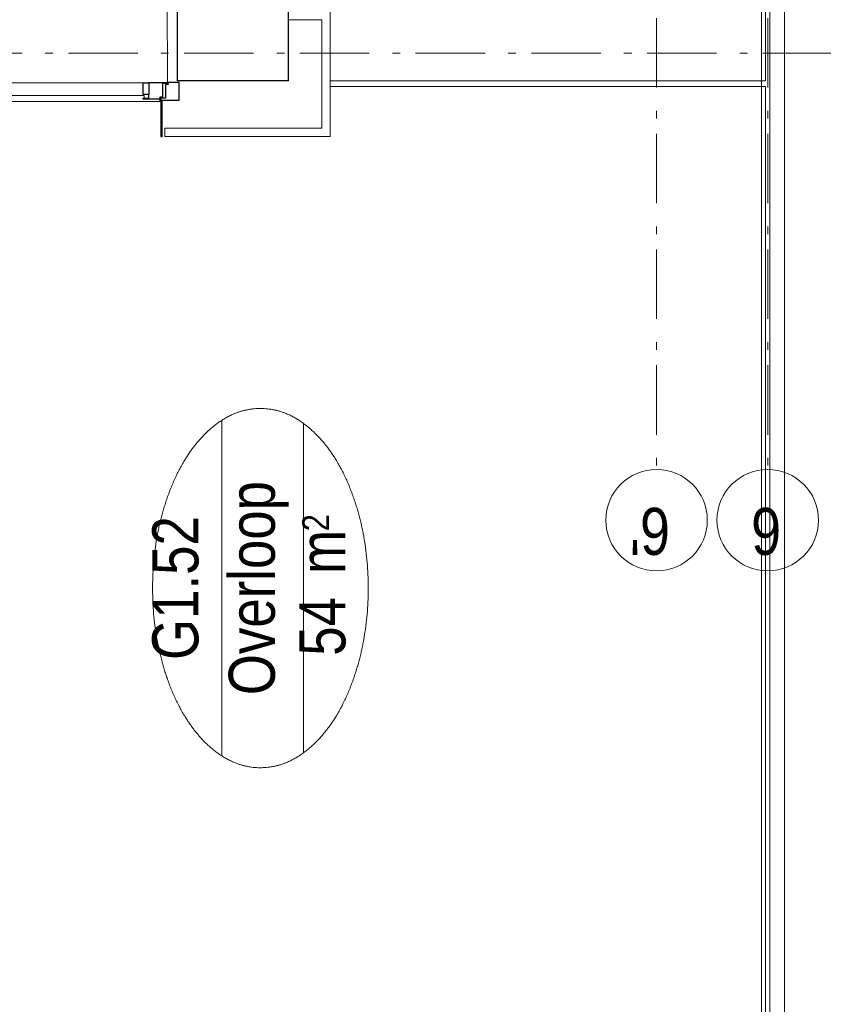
# Model space of a CAD drawing. Header units: millimetres. Extents: x 164327 to 368283, y 131426 to 274001.
# Tile 99 of 160: x 319434 to 322327, y 223458 to 227003. Entities that reach past the tile are written whole.
import ezdxf
from ezdxf.enums import TextEntityAlignment as Align

# ---------------------------------------------------------------- set-up
doc = ezdxf.new("R2010")
doc.units = ezdxf.units.MM
doc.header["$LTSCALE"] = 400
doc.linetypes.add('STYLE_06', pattern=[1.041641, 0.625, -0.208282, 0.069427, -0.138931])
for name, color, linetype, lineweight in [('Binnenkozijnen', 140, 'Continuous', 15), ('Buitenkozijnen', 140, 'Continuous', 15), ('mat-beton (ihwg)', 5, 'Continuous', 25), ('mat-multiplex-hor', 140, 'Continuous', 15), ('mat-naaldhout', 140, 'Continuous', 15), ('None', 7, 'Continuous', 9), ('Ruimtenummers', 5, 'Continuous', 25)]:
    doc.layers.add(name, color=color, linetype=linetype, lineweight=lineweight)
doc.styles.add('Arial Narrow', font='ARIALN.TTF', dxfattribs={"height": 222.25})

# ---------------------------------------------------------------- blocks, each defined once
blk = doc.blocks.new('Ruimtenummer UV 50')
at = {"layer": 'Ruimtenummers', "color": 8, "lineweight": 5}
for p, q in [((602.2, 156.5), (-602.3, 156.5)), ((594.7, -137.5), (-594.8, -137.5))]:
    blk.add_line(p, q, dxfattribs=at)
blk.add_open_spline([(-323.4, 353.8), (-173.3, 405.8), (173.3, 405.8), (323.4, 353.8), (473.5, 301.8), (560.1, 211.8), (646.8, 121.7), (646.8, 17.7), (646.8, -86.3), (560.1, -176.3), (473.5, -266.4), (323.4, -318.4), (173.3, -370.4), (-173.3, -370.4), (-323.4, -318.4), (-473.5, -266.4), (-560.2, -176.3), (-646.8, -86.3), (-646.8, 17.7), (-646.8, 121.7), (-560.2, 211.8), (-473.5, 301.8), (-323.4, 353.8)], degree=2, knots=[0, 0, 0, 0.09962, 0.19924, 0.19924, 0.283607, 0.283607, 0.349619, 0.349619, 0.415638, 0.415638, 0.5, 0.5, 0.59962, 0.69924, 0.69924, 0.783607, 0.783607, 0.849619, 0.849619, 0.915638, 0.915638, 1, 1, 1], dxfattribs=at)
at = {"layer": 'Ruimtenummers', "attachment_point": 2, "style": 'Arial Narrow'}
for s, insert, char_height in [(' 2', (220.1, -132.8), 96.8), (' m', (103.6, -122.2), 165.95)]:
    blk.add_mtext(s, dxfattribs=dict(at, insert=insert, char_height=char_height))
at = {"layer": 'Ruimtenummers', "style": 'Arial Narrow'}
for tag, p in [('Nummer', (0, 406.9)), ('Naam', (0, 131.7)), ('Oppervlak', (-137.9, -122.2))]:
    blk.add_attdef(tag, text='', height=165.9, dxfattribs=at).set_placement(p, align=Align.TOP_CENTER)
blk = doc.blocks.new('*U1223')
at = {"layer": 'Buitenkozijnen', "color": 92, "linetype": 'Continuous', "lineweight": 25}
for p, q in [((37691.1, 6900), (37441.1, 6880)), ((37691.1, 6355), (37441.1, 6375))]:
    blk.add_line(p, q, dxfattribs=at)
at = {"layer": 'Buitenkozijnen', "color": 43, "linetype": 'Continuous', "lineweight": 9}
blk.add_lwpolyline([(37291.1, 6367.5), (37291.1, 6420), (37241.1, 6420), (37241.1, 6835), (37291.1, 6835), (37291.1, 6887.5), (37441.1, 6887.5), (37441.1, 6880), (37691.1, 6900), (37691.1, 6355), (37441.1, 6375), (37441.1, 6367.5)], close=True, dxfattribs=at)
at = {"layer": 'None', "color": 8, "linetype": 'Continuous', "lineweight": 5}
blk.add_line((37431.1, 6815.8), (37431.1, 6439.3), dxfattribs=at)
at = {"layer": 'None', "color": 92, "linetype": 'Continuous', "lineweight": 25}
for points in [[(37421.1, 6886.8), (37421.1, 6847.8), (37399.4, 6847.8), (37399.4, 6866.8), (37356.1, 6866.8), (37356.1, 6821), (37241.1, 6821), (37241.1, 6825), (37347.1, 6825), (37347.1, 6886.8), (37366.1, 6886.8), (37366.1, 6886.8)], [(37421.1, 6368.3), (37421.1, 6407.3), (37399.4, 6407.3), (37399.4, 6388.3), (37356.1, 6388.3), (37356.1, 6434), (37241.1, 6434), (37241.1, 6430), (37347.1, 6430), (37347.1, 6368.3), (37366.1, 6368.3), (37366.1, 6368.3)]]:
    blk.add_lwpolyline(points, close=True, dxfattribs=at)
for points in [[(37421.1, 6865.8), (37431.1, 6865.8), (37431.1, 6815.8), (37371.1, 6815.8), (37371.1, 6840.9), (37389.2, 6840.9), (37389.2, 6847.8), (37416.4, 6847.8)], [(37421.1, 6389.3), (37431.1, 6389.3), (37431.1, 6439.3), (37371.1, 6439.3), (37371.1, 6414.1), (37389.2, 6414.1), (37389.2, 6407.3), (37416.4, 6407.3)]]:
    blk.add_lwpolyline(points, dxfattribs=at)
at = {"layer": 'None', "color": 140, "linetype": 'Continuous', "lineweight": 15}
blk.add_lwpolyline([(37406.9, 6827.5), (37406.9, 6427.5), (37380.5, 6427.5), (37380.5, 6827.5)], close=True, dxfattribs=at)
blk = doc.blocks.new('*U1224')
at = {"layer": 'Binnenkozijnen', "color": 92, "linetype": 'Continuous', "lineweight": 25}
for points in [[(37434.6, 5972.1), (37435.1, 5972.1), (37435.1, 6037), (37431.4, 6037), (37431.4, 6022.1), (37382.6, 6022.1), (37382.6, 6012.1), (37375.1, 6012.1), (37375.1, 5952.1), (37378.6, 5952.1), (37378.6, 5972.1), (37392.6, 5972.1)], [(37434.6, 5078), (37435.1, 5078), (37435.1, 5013), (37431.4, 5013), (37431.4, 5028), (37382.6, 5028), (37382.6, 5038), (37375.1, 5038), (37375.1, 5098), (37378.6, 5098), (37378.6, 5078), (37392.6, 5078)]]:
    blk.add_lwpolyline(points, dxfattribs=at)
for points in [[(37392.6, 5972.1), (37434.6, 5972.1), (37434.6, 5952.1), (37392.6, 5952.1)], [(37392.6, 5098), (37434.6, 5098), (37434.6, 5078), (37392.6, 5078)]]:
    blk.add_lwpolyline(points, close=True, dxfattribs=at)
at = {"layer": 'None', "color": 8, "linetype": 'Continuous', "lineweight": 5}
blk.add_line((37434.6, 5952.1), (37434.6, 5098), dxfattribs=at)
at = {"layer": 'None', "color": 43, "linetype": 'Continuous', "lineweight": 9}
blk.add_line((37434.6, 5010.6), (38493.8, 5015.9), dxfattribs=at)
at = {"layer": 'None', "color": 92, "linetype": 'Continuous', "lineweight": 25}
for points in [[(37435.1, 6081.1), (37435.1, 6041.1), (37427.6, 6042.1), (37427.6, 6032.1), (37378.6, 6032.1), (37378.6, 6016.1), (37241.1, 6016.1), (37241.1, 6020.1), (37371.1, 6020.1), (37371.1, 6066.1), (37371.1, 6066.1), (37371.1, 6082.1)], [(37435.1, 4969), (37435.1, 5009), (37427.6, 5008), (37427.6, 5018), (37378.6, 5018), (37378.6, 5034), (37241.1, 5034), (37241.1, 5030), (37371.1, 5030), (37371.1, 4984), (37371.1, 4984), (37371.1, 4968)]]:
    blk.add_lwpolyline(points, close=True, dxfattribs=at)
at = {"layer": 'None', "color": 140, "linetype": 'Continuous', "lineweight": 15}
blk.add_lwpolyline([(37388.1, 5094.7), (37388.1, 5952.9), (37375.1, 5952.9), (37375.1, 6012.1), (37367.1, 6012.1), (37367.1, 5038), (37375.1, 5038), (37375.1, 5094.7)], close=True, dxfattribs=at)
at = {"layer": 'None', "color": 43, "linetype": 'Continuous', "lineweight": 9}
blk.add_arc((37446.1, 4989), 1048.1, 1.4703, 90, dxfattribs=at)
blk = doc.blocks.new('*U1225')
at = {"layer": 'mat-naaldhout', "color": 92, "lineweight": 25}
blk.add_line((37691.1, 6095), (37441.1, 6075), dxfattribs=at)
at = {"layer": 'Binnenkozijnen', "color": 7}
blk.add_blockref('*U1223', (0, 0), dxfattribs=at)
at = {"layer": 'None', "color": 7}
blk.add_blockref('*U1224', (0, 0), dxfattribs=at)

msp = doc.modelspace()

# ---------------------------------------------------------------- linework, layer by layer
at = {"layer": 'mat-beton (ihwg)', "color": 92, "lineweight": 25}
for p, q in [((320401.97992, 226782.79912), (320401.97992, 231992.79912)), ((320001.97992, 226782.79912), (320001.97992, 229882.79912)), ((320401.97992, 226782.79912), (320001.97992, 226782.79912))]:
    msp.add_line(p, q, dxfattribs=at)
at = {"layer": 'mat-multiplex-hor', "lineweight": 15}
for p, q in [((320551.97992, 226582.75864), (320551.97992, 227032.79912)), ((320401.97992, 227002.79912), (320521.97992, 227002.79912)), ((320521.97992, 226612.75864), (320521.97992, 227002.79912)), ((319956.97992, 226612.75864), (320521.97992, 226612.75864)), ((319956.97992, 226582.75864), (319956.97992, 226612.75864)), ((319956.97992, 226582.75864), (320551.97992, 226582.75864))]:
    msp.add_line(p, q, dxfattribs=at)
at = {"layer": 'None', "color": 43, "linetype": 'STYLE_06', "lineweight": 9}
for p, q in [((321726.97992, 244091.65849), (321726.97992, 225383.68849)), ((322126.97992, 244091.65849), (322126.97992, 225383.68849)), ((282527.19276, 226882.75849), (323727.13992, 226882.75849))]:
    msp.add_line(p, q, dxfattribs=at)
at = {"layer": 'None', "color": 43, "linetype": 'Continuous', "lineweight": 9}
for p, q in [((322103.97992, 240792.75849), (322103.97992, 218637.71785)), ((322186.97992, 240792.75849), (322186.97992, 218632.75849))]:
    msp.add_line(p, q, dxfattribs=at)
at = {"layer": 'None', "color": 140, "linetype": 'Continuous', "lineweight": 15}
for p, q in [((322118.97992, 226782.79912), (322118.97992, 240772.75849)), ((322134.97992, 218637.71785), (322134.97992, 240772.75849)), ((322134.97992, 218637.71785), (322134.97992, 240772.75849)), ((322118.97992, 218637.71785), (322118.97992, 226762.79912)), ((322118.97992, 218637.71785), (322118.97992, 226762.79912))]:
    msp.add_line(p, q, dxfattribs=at)
at = {"layer": 'None', "color": 8, "linetype": 'Continuous', "lineweight": 5}
for p, q in [((320551.97992, 226782.79912), (322118.97992, 226782.79912)), ((320551.97992, 226762.79912), (320551.97992, 226782.79912)), ((320551.97992, 226762.79912), (322118.97992, 226762.79912))]:
    msp.add_line(p, q, dxfattribs=at)
at = {"layer": 'None', "color": 43, "linetype": 'Continuous', "lineweight": 9}
for centre in [(321726.97992, 225201.08207), (322126.97992, 225201.08207)]:
    msp.add_circle(centre, 182.60642, dxfattribs=at)

# ---------------------------------------------------------------- block references
at = {"layer": 'None', "color": 7, "rotation": 90}
msp.add_blockref('*U1225', (324976.97992, 189341.69912), dxfattribs=at)
at = {"layer": 'Ruimtenummers', "rotation": 90}
msp.add_blockref('Ruimtenummer UV 50', (320318.67006, 224956.49184), dxfattribs=at).add_auto_attribs({'Nummer': 'G1.52', 'Naam': 'Overloop', 'Oppervlak': '54'})

# ---------------------------------------------------------------- texts
at = {"layer": 'None', "color": 43, "attachment_point": 1, "rotation": 180, "style": 'Arial Narrow'}
for s, insert, char_height in [("6'", (321775.66326, 225076.19873), 169.333333), ('6', (322175.66326, 225076.19873), 169.33333)]:
    msp.add_mtext(s, dxfattribs=dict(at, insert=insert, char_height=char_height))

doc.saveas('drawing.dxf')
